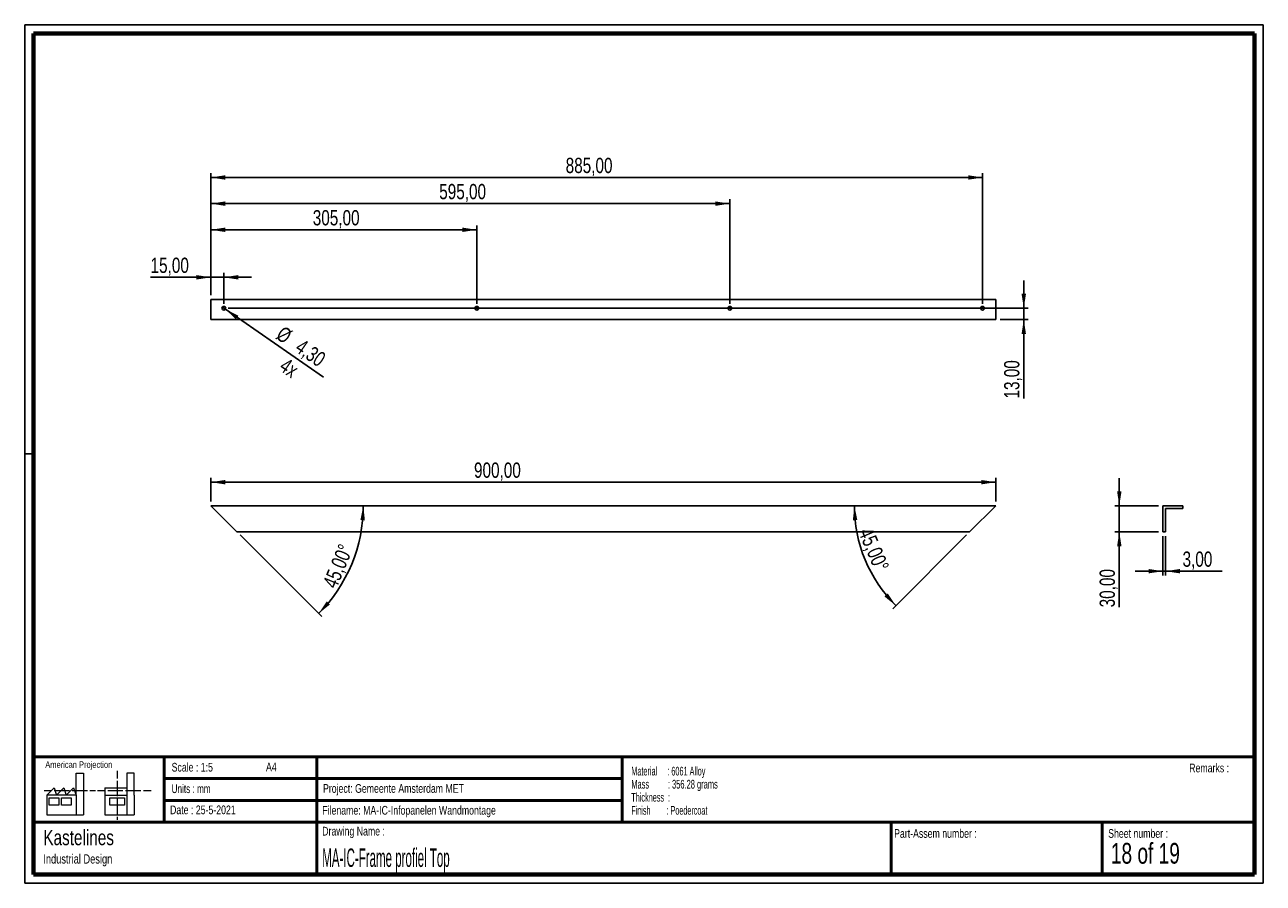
# Paper-space layout 'Sheet13(2)(2)' of a CAD drawing. Header units: millimetres. Extents: x 7 to 291, y 7 to 204.
import ezdxf

# ---------------------------------------------------------------- set-up
doc = ezdxf.new("R2010")
doc.units = ezdxf.units.MM
for name, color, linetype in [('BORDERS', 7, 'Continuous'), ('DRAWING', 7, 'Continuous'), ('TEXT_SHEET_FORMAT', 7, 'Continuous')]:
    doc.layers.add(name, color=color, linetype=linetype)
doc.styles.add('SLDTEXTSTYLE0', font='TXT', dxfattribs={"width": 0.7})
doc.styles.add('SLDTEXTSTYLE1', font='TXT', dxfattribs={"width": 0.75})
doc.styles.add('SLDTEXTSTYLE11', font='TXT', dxfattribs={"width": 0.568654})
doc.styles.add('SLDTEXTSTYLE14', font='TXT', dxfattribs={"width": 0.6875})
doc.styles.add('SLDTEXTSTYLE16', font='TXT', dxfattribs={"width": 0.562222})
doc.styles.add('SLDTEXTSTYLE5', font='TXT', dxfattribs={"width": 0.605})
doc.styles.add('SLDTEXTSTYLE7', font='TXT', dxfattribs={"width": 0.467045})
doc.dimstyles.new('SLDDIMSTYLE19', dxfattribs={"dimtxt": 3.5, "dimasz": 3.302, "dimexe": 0, "dimexo": 0.0625, "dimgap": 0.875, "dimtad": 1, "dimdec": 4, "dimlfac": 5, "dimzin": 12, "dimdsep": 46, "dimtxsty": 'SLDTEXTSTYLE1', "dimsah": 1, "dimcen": 0.09, "dimazin": 3, "dimtfac": 1, "dimtofl": 0, "dimtmove": 0, "dimatfit": 3, "dimfxl": 1, "dimfrac": 2, "dimtolj": 1, "dimtzin": 12, "dimarcsym": 0})
doc.dimstyles.new('SLDDIMSTYLE6', dxfattribs={"dimtxt": 3.5, "dimasz": 3.302, "dimexe": 0, "dimexo": 0.0625, "dimgap": 0.875, "dimtad": 1, "dimlfac": 5, "dimrnd": 1e-09, "dimzin": 12, "dimdsep": 46, "dimtxsty": 'SLDTEXTSTYLE1', "dimsah": 1, "dimcen": 0.09, "dimadec": 0, "dimazin": 3, "dimtfac": 1, "dimtofl": 0, "dimtmove": 0, "dimatfit": 3, "dimfxl": 1, "dimfrac": 2, "dimtolj": 1, "dimtzin": 12, "dimarcsym": 0})
doc.dimstyles.new('SLDDIMSTYLE7', dxfattribs={"dimtxt": 3.5, "dimasz": 3.302, "dimexe": 0, "dimexo": 0.0625, "dimgap": 0.875, "dimtad": 1, "dimlfac": 5, "dimrnd": 1e-09, "dimzin": 12, "dimdsep": 46, "dimtxsty": 'SLDTEXTSTYLE1', "dimsah": 1, "dimcen": 0.09, "dimadec": 0, "dimazin": 3, "dimtfac": 1, "dimtmove": 0, "dimatfit": 0, "dimfxl": 1, "dimfrac": 2, "dimtolj": 1, "dimtzin": 12, "dimarcsym": 0})
doc.dimstyles.new('SLDDIMSTYLE8', dxfattribs={"dimtxt": 3.5, "dimasz": 3.302, "dimexe": 0, "dimexo": 0.0625, "dimgap": 0.875, "dimtad": 1, "dimlfac": 5, "dimrnd": 1e-09, "dimzin": 12, "dimdsep": 46, "dimtxsty": 'SLDTEXTSTYLE1', "dimblk1": 'NONE', "dimsah": 1, "dimcen": 0, "dimadec": 0, "dimazin": 3, "dimtfac": 1, "dimtmove": 0, "dimatfit": 3, "dimldrblk": 'NONE', "dimfxl": 1, "dimfrac": 2, "dimtolj": 1, "dimtzin": 12, "dimarcsym": 0})

# ---------------------------------------------------------------- blocks, each defined once
blk = doc.blocks.new('SW_NOTE_0_68')
at = {"layer": 'TEXT_SHEET_FORMAT', "color": 0, "char_height": 2, "attachment_point": 1}
for s, insert, style in [('Material     : 6061 Alloy', (0, 2.58), 'SLDTEXTSTYLE5'), ('Mass         : 356.28 grams', (0, -0.42), 'SLDTEXTSTYLE16'), ('Thickness  :', (0, -3.42), 'SLDTEXTSTYLE5'), ('Finish        : Poedercoat', (0, -6.42), 'SLDTEXTSTYLE11')]:
    blk.add_mtext(s, dxfattribs=dict(at, insert=insert, style=style))
blk = doc.blocks.new('SW_NOTE_0_69')
at = {"layer": 'DRAWING', "color": 0, "attachment_point": 1, "style": 'SLDTEXTSTYLE1'}
for s, insert, char_height in [('Kastelines', (0, 4.51), 3.5), ('Industrial Design', (0, -1.09), 2.1167)]:
    blk.add_mtext(s, dxfattribs=dict(at, insert=insert, char_height=char_height))
blk = doc.blocks.new('_D_131')
at = {"layer": 'DRAWING', "color": 7}
for p, q in [((49.22, 94.41), (49.22, 99.82)), ((229.22, 94.41), (229.22, 99.82)), ((229.22, 98.82), (49.22, 98.82))]:
    blk.add_line(p, q, dxfattribs=at)
for points in [[(49.22, 98.82), (52.53, 98.31), (52.53, 99.32)], [(229.22, 98.82), (225.92, 99.32), (225.92, 98.31)]]:
    blk.add_solid(points, dxfattribs=at)
at = {"layer": 'DRAWING', "color": 7, "insert": (109.59, 103.33), "char_height": 3.5, "attachment_point": 1, "style": 'SLDTEXTSTYLE1'}
blk.add_mtext('900,00', dxfattribs=at)
blk = doc.blocks.new('_D_132')
at = {"layer": 'DRAWING', "color": 7}
blk.add_line((55.93, 86.7), (74.67, 67.96), dxfattribs=at)
blk.add_arc((49.22, 93.41), 34.98, 315, 0, dxfattribs=at)
for points in [[(84.21, 93.41), (83.54, 90.13), (84.56, 90.08)], [(73.96, 68.67), (76.56, 70.77), (75.81, 71.46)]]:
    blk.add_solid(points, dxfattribs=at)
at = {"layer": 'DRAWING', "color": 7, "insert": (74.79, 75.51), "char_height": 3.5, "attachment_point": 1, "rotation": 67.4968, "style": 'SLDTEXTSTYLE1'}
blk.add_mtext('45,00°', dxfattribs=at)
blk = doc.blocks.new('_D_133')
at = {"layer": 'DRAWING', "color": 7}
blk.add_line((222.52, 86.7), (205.6, 69.78), dxfattribs=at)
blk.add_arc((229.22, 93.41), 32.41, 180, 225, dxfattribs=at)
for points in [[(196.81, 93.41), (196.47, 90.08), (197.49, 90.13)], [(206.31, 70.49), (204.47, 73.28), (203.71, 72.6)]]:
    blk.add_solid(points, dxfattribs=at)
at = {"layer": 'DRAWING', "color": 7, "insert": (200.9, 88.74), "char_height": 3.5, "attachment_point": 1, "rotation": 292.9648, "style": 'SLDTEXTSTYLE1'}
blk.add_mtext('45,00°', dxfattribs=at)
blk = doc.blocks.new('_D_134')
at = {"layer": 'DRAWING', "color": 7}
for p, q in [((49.22, 145.83), (35.42, 145.83)), ((49.22, 141.73), (49.22, 146.83)), ((52.22, 145.83), (49.22, 145.83)), ((52.22, 139.73), (52.22, 146.83)), ((52.22, 145.83), (58.57, 145.83))]:
    blk.add_line(p, q, dxfattribs=at)
for points in [[(49.22, 145.83), (45.92, 146.34), (45.92, 145.32)], [(52.22, 145.83), (55.53, 145.32), (55.53, 146.34)]]:
    blk.add_solid(points, dxfattribs=at)
at = {"layer": 'DRAWING', "color": 7, "insert": (35.42, 150.34), "char_height": 3.5, "attachment_point": 1, "style": 'SLDTEXTSTYLE1'}
blk.add_mtext('15,00', dxfattribs=at)
blk = doc.blocks.new('_D_135')
at = {"layer": 'DRAWING', "color": 7}
for p, q in [((49.22, 141.73), (49.22, 157.73)), ((49.22, 156.73), (110.22, 156.73)), ((110.22, 139.73), (110.22, 157.73))]:
    blk.add_line(p, q, dxfattribs=at)
for points in [[(49.22, 156.73), (52.53, 156.23), (52.53, 157.24)], [(110.22, 156.73), (106.92, 157.24), (106.92, 156.23)]]:
    blk.add_solid(points, dxfattribs=at)
at = {"layer": 'DRAWING', "color": 7, "insert": (72.61, 161.25), "char_height": 3.5, "attachment_point": 1, "style": 'SLDTEXTSTYLE1'}
blk.add_mtext('305,00', dxfattribs=at)
blk = doc.blocks.new('_D_136')
at = {"layer": 'DRAWING', "color": 7}
for p, q in [((49.22, 141.73), (49.22, 163.73)), ((49.22, 162.73), (168.22, 162.73)), ((168.22, 139.73), (168.22, 163.73))]:
    blk.add_line(p, q, dxfattribs=at)
for points in [[(49.22, 162.73), (52.53, 162.23), (52.53, 163.24)], [(168.22, 162.73), (164.92, 163.24), (164.92, 162.23)]]:
    blk.add_solid(points, dxfattribs=at)
at = {"layer": 'DRAWING', "color": 7, "insert": (101.61, 167.25), "char_height": 3.5, "attachment_point": 1, "style": 'SLDTEXTSTYLE1'}
blk.add_mtext('595,00', dxfattribs=at)
blk = doc.blocks.new('_D_137')
at = {"layer": 'DRAWING', "color": 7}
for p, q in [((49.22, 141.73), (49.22, 169.73)), ((226.22, 168.73), (49.22, 168.73)), ((226.22, 139.73), (226.22, 169.73))]:
    blk.add_line(p, q, dxfattribs=at)
for points in [[(49.22, 168.73), (52.53, 168.23), (52.53, 169.24)], [(226.22, 168.73), (222.92, 169.24), (222.92, 168.23)]]:
    blk.add_solid(points, dxfattribs=at)
at = {"layer": 'DRAWING', "color": 7, "insert": (130.61, 173.25), "char_height": 3.5, "attachment_point": 1, "style": 'SLDTEXTSTYLE1'}
blk.add_mtext('885,00', dxfattribs=at)
blk = doc.blocks.new('_D_138')
at = {"layer": 'DRAWING', "color": 7}
for q in [(51.87, 138.98), (75.07, 122.88)]:
    blk.add_line((52.58, 138.49), q, dxfattribs=at)
blk.add_solid([(52.58, 138.49), (55, 136.19), (55.58, 137.02)], dxfattribs=at)
at = {"layer": 'DRAWING', "color": 7, "char_height": 3.5, "attachment_point": 1, "rotation": 325.2524, "style": 'SLDTEXTSTYLE1'}
for s, insert in [('%%c', (65.93, 134.84)), ('4,30', (70.3, 131.88)), ('4x', (66.67, 127.57))]:
    blk.add_mtext(s, dxfattribs=dict(at, insert=insert))
blk = doc.blocks.new('_None')
blk = doc.blocks.new('_D_139')
at = {"layer": 'DRAWING', "color": 7}
for p, q in [((235.66, 138.73), (235.66, 145.08)), ((53.22, 138.73), (236.66, 138.73)), ((235.66, 136.13), (235.66, 138.73)), ((230.22, 136.13), (236.66, 136.13)), ((235.66, 136.13), (235.66, 118.02))]:
    blk.add_line(p, q, dxfattribs=at)
for points in [[(235.66, 138.73), (236.17, 142.04), (235.15, 142.04)], [(235.66, 136.13), (235.15, 132.83), (236.17, 132.83)]]:
    blk.add_solid(points, dxfattribs=at)
at = {"layer": 'DRAWING', "color": 7, "insert": (231.15, 118.02), "char_height": 3.5, "attachment_point": 1, "rotation": 90, "style": 'SLDTEXTSTYLE1'}
blk.add_mtext('13,00', dxfattribs=at)
blk = doc.blocks.new('_D_140')
at = {"layer": 'DRAWING', "color": 7}
for p, q in [((257.56, 93.41), (257.56, 99.76)), ((266.56, 93.41), (256.56, 93.41)), ((257.56, 93.41), (257.56, 87.41)), ((266.56, 87.41), (256.56, 87.41)), ((257.56, 87.41), (257.56, 70.1))]:
    blk.add_line(p, q, dxfattribs=at)
for points in [[(257.56, 93.41), (258.07, 96.71), (257.06, 96.71)], [(257.56, 87.41), (257.06, 84.1), (258.07, 84.1)]]:
    blk.add_solid(points, dxfattribs=at)
at = {"layer": 'DRAWING', "color": 7, "insert": (253.05, 70.1), "char_height": 3.5, "attachment_point": 1, "rotation": 90, "style": 'SLDTEXTSTYLE1'}
blk.add_mtext('30,00', dxfattribs=at)
blk = doc.blocks.new('_D_141')
at = {"layer": 'DRAWING', "color": 7}
for p, q in [((267.56, 86.41), (267.56, 77.39)), ((268.16, 86.41), (268.16, 77.39)), ((267.56, 78.39), (261.21, 78.39)), ((268.16, 78.39), (267.56, 78.39)), ((268.16, 78.39), (281.12, 78.39))]:
    blk.add_line(p, q, dxfattribs=at)
for points in [[(267.56, 78.39), (264.26, 78.9), (264.26, 77.89)], [(268.16, 78.39), (271.47, 77.89), (271.47, 78.9)]]:
    blk.add_solid(points, dxfattribs=at)
at = {"layer": 'DRAWING', "color": 7, "insert": (272.07, 82.91), "char_height": 3.5, "attachment_point": 1, "style": 'SLDTEXTSTYLE1'}
blk.add_mtext('3,00', dxfattribs=at)

psp = doc.layouts.new('Sheet13(2)(2)')

# ---------------------------------------------------------------- linework, layer by layer
at = {"color": 7, "linetype": 'Continuous', "lineweight": 25}
for p, q in [((49.224596, 140.733917), (49.224596, 136.133058)), ((49.224596, 140.733917), (229.224596, 140.733917)), ((229.224596, 140.733917), (229.224596, 136.133058)), ((229.224596, 136.133058), (49.224596, 136.133058)), ((55.224596, 87.406697), (49.224596, 93.406697)), ((229.224596, 93.406697), (49.224596, 93.406697)), ((229.224596, 93.406697), (223.224596, 87.406697)), ((267.563889, 93.406697), (267.563889, 87.406697)), ((272.164748, 93.406697), (267.563889, 93.406697)), ((268.163889, 92.806697), (272.164748, 92.806697)), ((268.163889, 87.406697), (268.163889, 92.806697)), ((272.164748, 93.406697), (272.164748, 92.806697)), ((223.224596, 87.406697), (55.224596, 87.406697)), ((268.163889, 87.406697), (267.563889, 87.406697))]:
    psp.add_line(p, q, dxfattribs=at)
for centre in [(52.224596, 138.733917), (110.224596, 138.733917), (168.224596, 138.733917), (226.224596, 138.733917)]:
    psp.add_circle(centre, 0.43, dxfattribs=at)
at = {"layer": 'BORDERS', "lineweight": 70}
for p, q in [((8.569641, 8.783909), (8.569641, 201.783909)), ((8.569641, 201.783909), (288.569641, 201.783909)), ((288.569641, 201.783909), (288.569641, 8.783909)), ((288.569641, 8.783909), (8.569641, 8.783909))]:
    psp.add_line(p, q, dxfattribs=at)
at = {"layer": 'BORDERS', "lineweight": 50}
for p, q in [((8.569641, 35.783909), (288.569641, 35.783909)), ((38.569641, 35.783909), (38.569641, 20.783909)), ((73.569641, 35.783909), (73.569641, 8.783909)), ((143.569641, 35.783909), (143.569641, 20.783909)), ((38.569641, 30.783909), (143.569641, 30.783909)), ((38.569641, 25.783909), (143.569641, 25.783909)), ((8.569641, 20.783909), (288.569641, 20.783909)), ((205.222477, 8.783909), (205.222477, 20.783909)), ((253.650911, 8.783909), (253.650911, 20.783909))]:
    psp.add_line(p, q, dxfattribs=at)
at = {"layer": 'TEXT_SHEET_FORMAT'}
for p, q in [((6.569641, 203.783909), (290.569641, 203.783909)), ((6.569641, 203.783909), (6.569641, 6.783909)), ((290.569641, 203.783909), (290.569641, 6.783909)), ((6.569641, 105.283909), (8.621537, 105.283909)), ((6.569641, 6.783909), (290.569641, 6.783909))]:
    psp.add_line(p, q, dxfattribs=at)
at = {"layer": 'TEXT_SHEET_FORMAT', "color": 7, "linetype": 'Continuous', "lineweight": 18}
for p, q in [((18.320827, 26.971098), (18.320827, 32.036143)), ((18.320827, 32.036143), (20.002717, 32.036143)), ((20.002717, 32.036143), (20.002717, 22.470411)), ((27.732829, 32.596011), (27.732829, 30.83891)), ((31.654195, 32.031732), (29.972304, 32.031732)), ((29.972304, 32.031732), (29.972304, 22.466)), ((31.654195, 26.966766), (31.654195, 32.031732)), ((11.593265, 26.971098), (13.275156, 28.659446)), ((13.275156, 28.659446), (13.837466, 26.971098)), ((13.837466, 26.971098), (15.519356, 28.659446)), ((15.519356, 28.659446), (16.081352, 26.971098)), ((16.081352, 26.971098), (17.763242, 28.659446)), ((17.763242, 28.659446), (18.320827, 26.971098)), ((24.926633, 28.655036), (24.926633, 26.966766)), ((24.926633, 28.655036), (29.972304, 28.655036)), ((27.732829, 30.251635), (27.732829, 28.489887)), ((27.732829, 28.489887), (27.732829, 26.728218)), ((10.980867, 28.099735), (12.735999, 28.099735)), ((18.320827, 26.971098), (11.593265, 26.971098)), ((11.593265, 26.971098), (11.593265, 22.470411)), ((12.155576, 26.411465), (14.399461, 26.411465)), ((12.155576, 24.723117), (12.155576, 26.411465)), ((13.320991, 28.099735), (15.075966, 28.099735)), ((14.399461, 26.411465), (14.399461, 24.723117)), ((14.957046, 26.411465), (17.201247, 26.411465)), ((14.957046, 24.723117), (14.957046, 26.411465)), ((15.075966, 28.099735), (16.830941, 28.099735)), ((17.201247, 26.411465), (17.201247, 24.723117)), ((17.415933, 28.099735), (19.171065, 28.099735)), ((18.320827, 26.971098), (18.320827, 22.470411)), ((19.171065, 28.099735), (20.92604, 28.099735)), ((21.511032, 28.099735), (22.808913, 28.099735)), ((23.244743, 28.095324), (24.995229, 28.095324)), ((24.926633, 26.966766), (29.972304, 26.966766)), ((24.926633, 26.966766), (24.926633, 22.466)), ((25.580221, 28.095324), (27.335195, 28.095324)), ((26.050939, 26.407055), (29.41472, 26.407055)), ((26.050939, 24.718707), (26.050939, 26.407055)), ((27.335195, 28.095324), (29.090249, 28.095324)), ((27.732829, 26.140863), (27.732829, 24.379273)), ((29.41472, 26.407055), (29.41472, 24.718707)), ((29.675241, 28.095324), (31.430295, 28.095324)), ((31.430295, 28.095324), (33.18527, 28.095324)), ((31.654195, 26.966766), (31.654195, 22.466)), ((33.770261, 28.095324), (35.525236, 28.095324)), ((14.399461, 24.723117), (12.155576, 24.723117)), ((17.201247, 24.723117), (14.957046, 24.723117)), ((29.41472, 24.718707), (26.050939, 24.718707)), ((27.732829, 24.379273), (27.732829, 22.617525)), ((11.593265, 22.470411), (18.320827, 22.470411)), ((18.320827, 22.470411), (20.002717, 22.470411)), ((24.926633, 22.466), (31.654195, 22.466)), ((27.732829, 22.030171), (27.732829, 21.34201))]:
    psp.add_line(p, q, dxfattribs=at)

# ---------------------------------------------------------------- block references
at = {"layer": 'DRAWING'}
psp.add_blockref('SW_NOTE_0_69', (10.826503, 14.510992), dxfattribs=at)
at = {"layer": 'TEXT_SHEET_FORMAT', "color": 218}
psp.add_blockref('SW_NOTE_0_68', (145.652628, 30.930942), dxfattribs=at)

# ---------------------------------------------------------------- texts
at = {"layer": 'TEXT_SHEET_FORMAT', "attachment_point": 1}
for s, insert, char_height, style in [('American Projection', (11.277178, 34.755658), 1.5, 'SLDTEXTSTYLE1'), ('Scale : 1:5', (40.245387, 34.408225), 2, 'SLDTEXTSTYLE1'), ('A4', (61.890556, 34.486219), 2, 'SLDTEXTSTYLE1'), ('Remarks :', (273.595551, 34.235841), 2, 'SLDTEXTSTYLE1'), ('Units : mm', (40.239331, 29.476127), 2, 'SLDTEXTSTYLE0'), ('Project: Gemeente Amsterdam MET', (74.95639, 29.538044), 2, 'SLDTEXTSTYLE1'), ('Date : 25-5-2021', (39.886543, 24.621763), 2, 'SLDTEXTSTYLE1'), ('Filename: MA-IC-Infopanelen Wandmontage', (74.797688, 24.531301), 2, 'SLDTEXTSTYLE1'), ('Drawing Name :', (74.780305, 19.736533), 2, 'SLDTEXTSTYLE1'), ('Part-Assem number :', (205.926583, 19.21038), 2, 'SLDTEXTSTYLE1'), ('Sheet number :', (255.011235, 19.21038), 2, 'SLDTEXTSTYLE1'), ('18 of 19', (255.634284, 16.03963), 4.7625, 'SLDTEXTSTYLE14')]:
    psp.add_mtext(s, dxfattribs=dict(at, insert=insert, char_height=char_height, style=style))
at = {"layer": 'TEXT_SHEET_FORMAT', "color": 218, "insert": (74.780305, 14.761674), "char_height": 4.23333333, "attachment_point": 1, "style": 'SLDTEXTSTYLE7'}
psp.add_mtext('MA-IC-Frame profiel Top', dxfattribs=at)

# ---------------------------------------------------------------- dimensions: what is measured, and where the dimension line sits
at = {"layer": 'DRAWING', "color": 7}
for base, p1, p2, dimstyle, picture, middle in [((49.224596, 168.733917), (226.224596, 138.733917), (49.224596, 140.733917), 'SLDDIMSTYLE6', '_D_137', (137.724596, 168.733917)), ((168.224596, 162.733917), (49.224596, 140.733917), (168.224596, 138.733917), 'SLDDIMSTYLE6', '_D_136', (108.724596, 162.733917)), ((110.224596, 156.733917), (49.224596, 140.733917), (110.224596, 138.733917), 'SLDDIMSTYLE6', '_D_135', (79.724596, 156.733917)), ((49.224596, 145.827783), (52.224596, 138.733917), (49.224596, 140.733917), 'SLDDIMSTYLE7', '_D_134', (41.239836, 145.827783)), ((49.224596, 98.816397), (229.224596, 93.406697), (49.224596, 93.406697), 'SLDDIMSTYLE6', '_D_131', (116.706274, 98.816397)), ((267.563889, 78.394734), (268.163889, 87.406697), (267.563889, 87.406697), 'SLDDIMSTYLE7', '_D_141', (276.598612, 78.394734))]:
    dim = psp.add_linear_dim(base=base, p1=p1, p2=p2, dimstyle=dimstyle, dxfattribs=at)
    dim.commit()
    dim.dimension.update_dxf_attribs({"geometry": picture, "text_midpoint": middle, "dimtype": 160})
for base, p1, p2, picture, middle in [((235.660578, 138.733917), (229.224596, 136.133058), (52.224596, 138.733917), '_D_139', (235.660578, 123.836658)), ((257.563889, 87.406697), (267.563889, 93.406697), (267.563889, 87.406697), '_D_140', (257.563889, 75.921355))]:
    dim = psp.add_linear_dim(base=base, p1=p1, p2=p2, angle=90, dimstyle='SLDDIMSTYLE7', dxfattribs=at)
    dim.commit()
    dim.dimension.update_dxf_attribs({"geometry": picture, "text_midpoint": middle, "dimtype": 160})
dim = psp.add_diameter_dim_2p(p1=(51.871277, 138.979001), p2=(52.577914, 138.488833), dimstyle='SLDDIMSTYLE8', dxfattribs=at)
dim.commit()
dim.dimension.update_dxf_attribs({"geometry": '_D_138', "text_midpoint": (69.18725, 126.967582), "dimtype": 163})
for base, line1, line2, picture, middle in [((81.542885, 80.020024), ((55.224596, 87.406697), (49.224596, 93.406697)), ((229.224596, 93.406697), (49.224596, 93.406697)), '_D_132', (81.542148, 80.018245)), ((199.278884, 81.002777), ((223.224596, 87.406697), (229.224596, 93.406697)), ((49.224596, 93.406697), (229.224596, 93.406697)), '_D_133', (199.380485, 80.760277))]:
    dim = psp.add_angular_dim_2l(base=base, line1=line1, line2=line2, dimstyle='SLDDIMSTYLE19', dxfattribs=at)
    dim.commit()
    dim.dimension.update_dxf_attribs({"geometry": picture, "text_midpoint": middle, "dimtype": 162})

doc.saveas('drawing.dxf')
